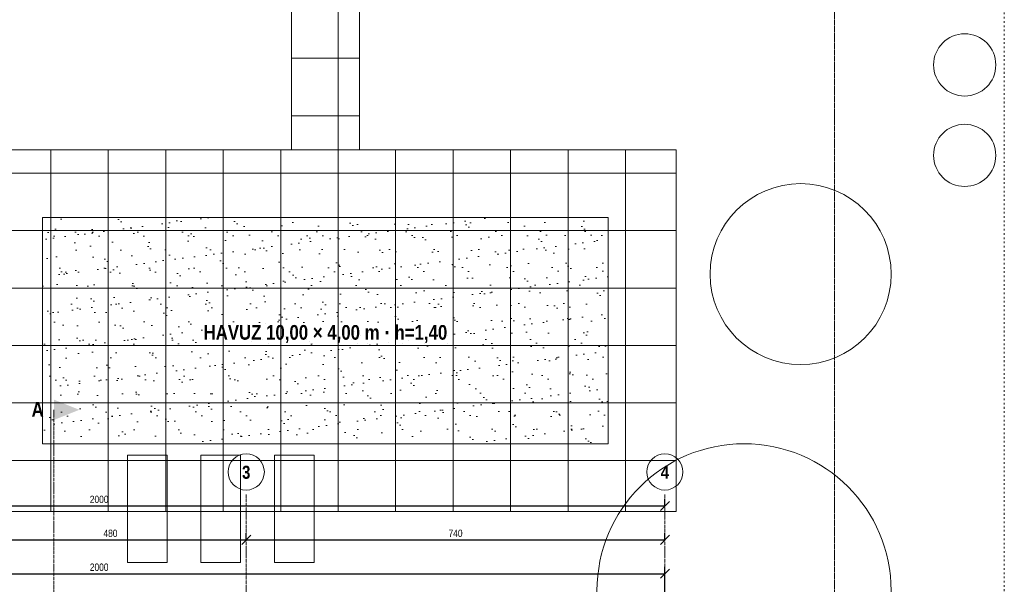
# Model space of a CAD drawing. Header units: centimetres. Extents: x -864 to 7399, y -55958 to -4339.
# Tile 18 of 19: x 860 to 2600, y -8449 to -7450. Entities that reach past the tile are written whole.
import ezdxf
from ezdxf.enums import TextEntityAlignment as Align

# ---------------------------------------------------------------- set-up
doc = ezdxf.new("R2010")
doc.units = ezdxf.units.CM
doc.header["$LTSCALE"] = 0.25
for name, pattern in [('ACAD_ISO02W100', [15, 12, -3]), ('ACAD_ISO03W100', [30, 12, -18]), ('ACAD_ISO04W100', [30, 24, -3, 0, -3])]:
    doc.linetypes.add(name, pattern=pattern)
for name, color, linetype, lineweight in [('M-BITK-AGAC', 70, 'Continuous', 9), ('M-GOST-AKS', 1, 'ACAD_ISO04W100', 9), ('M-GOST-AKSPOZ', 1, 'Continuous', 9), ('M-GOST-DISOLCU', 40, 'Continuous', 9), ('M-GOST-KESITHATTI', 240, 'ACAD_ISO04W100', 18), ('M-GOST-PARSELSINR', 21, 'ACAD_ISO03W100', 18), ('M-GOST-YAPIYAKLAS', 35, 'ACAD_ISO02W100', 15), ('M-GOST-YAZI', 2, 'Continuous', 9), ('M-HAVU-BETONARME', 4, 'Continuous', 18), ('M-HAVU-BETONARME-T', 8, 'Continuous', 5), ('M-TEFR-MIMARI', 29, 'Continuous', 9), ('M-YOLL-TAS', 54, 'Continuous', 9), ('M-YOLL-TAS-T', 8, 'Continuous', 5)]:
    doc.layers.add(name, color=color, linetype=linetype, lineweight=lineweight)
doc.styles.add('YAZI', font='arialn.ttf')
doc.styles.add('YAZI-KALIN', font='arialnb.ttf')
doc.dimstyles.new('MIMARI-1-100', dxfattribs={"dimscale": 10, "dimtxt": 1.296, "dimasz": 2.5, "dimexe": 1.2, "dimexo": 0, "dimgap": 0.5, "dimtad": 1, "dimdec": 0, "dimtxsty": 'YAZI', "dimtsz": 0.8, "dimcen": 2.5, "dimclrd": 256, "dimclre": 256, "dimclrt": 256, "dimazin": 3, "dimtfac": 1, "dimtmove": 0, "dimatfit": 3, "dimarcsym": 0})

msp = doc.modelspace()

# ---------------------------------------------------------------- hatches: boundary and pattern name
at = {"layer": 'M-GOST-KESITHATTI'}
h = msp.add_hatch(color=256, dxfattribs=at)
h.dxf.hatch_style = 1
h.paths.add_polyline_path([(920, -8122), (965, -8140), (920, -8158)])
at = {"layer": 'M-HAVU-BETONARME-T'}
h = msp.add_hatch(dxfattribs=at)
h.set_pattern_fill('NET', scale=32)
h.paths.add_polyline_path([(780, -7680), (2020, -7680), (2020, -8320), (780, -8320)])
h = msp.add_hatch(dxfattribs=at)
h.set_pattern_fill('AR-SAND')
h.paths.add_polyline_path([(900, -7800), (1900, -7800), (1900, -8200), (900, -8200)])
at = {"layer": 'M-YOLL-TAS-T'}
h = msp.add_hatch(dxfattribs=at)
h.set_pattern_fill('NET', scale=32)
h.paths.add_polyline_path([(1340, -7400), (1460, -7400), (1460, -7680), (1340, -7680)])

# ---------------------------------------------------------------- linework, layer by layer
at = {"layer": 'M-BITK-AGAC'}
for centre, radius in [((2530, -7530), 55), ((2530, -7690), 55), ((2240, -7900), 160), ((2140, -8460), 260)]:
    msp.add_circle(centre, radius, dxfattribs=at)
at = {"layer": 'M-GOST-AKS'}
for p, q in [((1260, -8290), (1260, -10210)), ((2000, -8290), (2000, -10210))]:
    msp.add_line(p, q, dxfattribs=at)
at = {"layer": 'M-GOST-AKSPOZ'}
for centre in [(1260, -8250), (2000, -8250)]:
    msp.add_circle(centre, 32, dxfattribs=at)
at = {"layer": 'M-GOST-KESITHATTI'}
for p, q in [((920, -8140), (920, -8230)), ((920, -8230), (920, -10280))]:
    msp.add_line(p, q, dxfattribs=at)
at = {"layer": 'M-GOST-PARSELSINR'}
msp.add_lwpolyline([(0, -5000), (2600, -5000), (2600, -8850), (0, -8850)], close=True, dxfattribs=at)
at = {"layer": 'M-GOST-YAPIYAKLAS'}
msp.add_lwpolyline([(300, -5500), (2300, -5500), (2300, -8550), (300, -8550)], close=True, dxfattribs=at)
at = {"layer": 'M-HAVU-BETONARME'}
for points in [[(780, -7680), (2020, -7680), (2020, -8320), (780, -8320)], [(900, -7800), (1900, -7800), (1900, -8200), (900, -8200)]]:
    msp.add_lwpolyline(points, close=True, dxfattribs=at)
at = {"layer": 'M-TEFR-MIMARI'}
for points in [[(1050, -8220), (1120, -8220), (1120, -8410), (1050, -8410)], [(1180, -8220), (1250, -8220), (1250, -8410), (1180, -8410)], [(1310, -8220), (1380, -8220), (1380, -8410), (1310, -8410)]]:
    msp.add_lwpolyline(points, close=True, dxfattribs=at)
at = {"layer": 'M-YOLL-TAS'}
msp.add_lwpolyline([(1340, -7400), (1460, -7400), (1460, -7680), (1340, -7680)], close=True, dxfattribs=at)

# ---------------------------------------------------------------- texts
at = {"layer": 'M-GOST-AKSPOZ', "style": 'YAZI-KALIN'}
for s, p in [('3', (1260, -8262)), ('4', (2000, -8262))]:
    msp.add_text(s, height=23, dxfattribs=at).set_placement(p, align=Align.CENTER)
at = {"layer": 'M-GOST-KESITHATTI', "style": 'YAZI-KALIN'}
msp.add_text('A', height=25.9, dxfattribs=at).set_placement((902, -8152), align=Align.RIGHT)
at = {"layer": 'M-GOST-YAZI', "style": 'YAZI-KALIN'}
msp.add_text('HAVUZ 10,00 × 4,00 m · h=1,40', height=25.92, dxfattribs=at).set_placement((1400, -8016), align=Align.CENTER)

# ---------------------------------------------------------------- dimensions: what is measured, and where the dimension line sits
at = {"layer": 'M-GOST-DISOLCU'}
for base, p1, p2 in [((0, -8310), (0, -8310), (2000, -8310)), ((780, -8370), (780, -8370), (1260, -8370)), ((1260, -8370), (1260, -8370), (2000, -8370)), ((0, -8430), (0, -8490), (2000, -8490))]:
    msp.add_linear_dim(base=base, p1=p1, p2=p2, dimstyle='MIMARI-1-100', dxfattribs=at).render()

doc.saveas('drawing.dxf')
